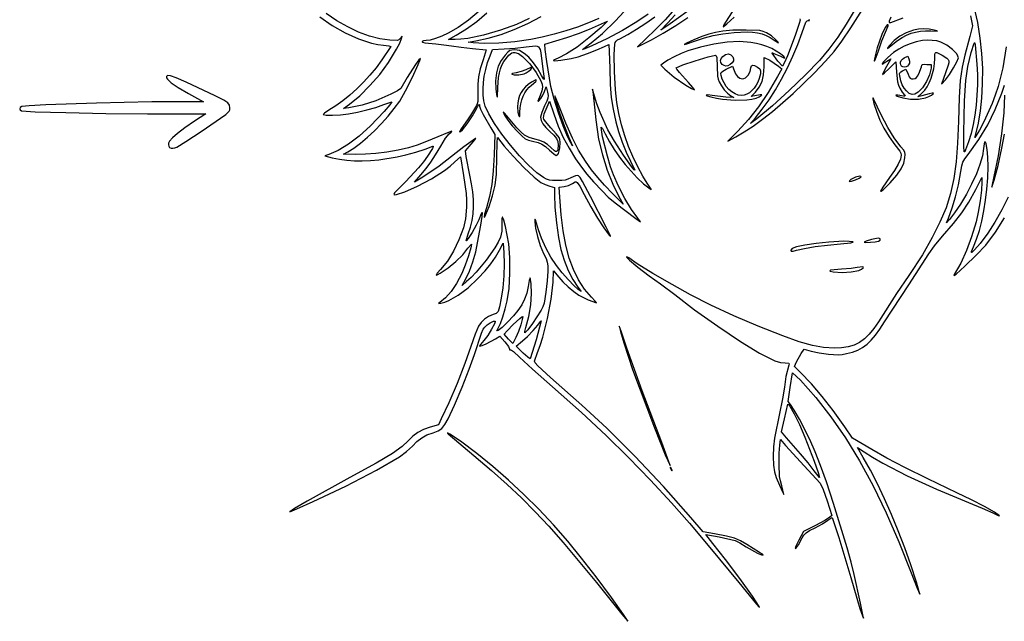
# Model space of a CAD drawing. Extents: x 25 to 612, y 50 to 799.
# Tile 1 of 7: x 63 to 417, y 50 to 266. Entities that reach past the tile are written whole.
import ezdxf

# ---------------------------------------------------------------- set-up
doc = ezdxf.new("R2010")
doc.units = 0

msp = doc.modelspace()

# ---------------------------------------------------------------- linework, layer by layer
at = {"layer": 'Layer 1', "color": 7}
for points in [[(343.147161, 266.34739), (343.235906, 265.931222), (342.984001, 264.73784), (341.524382, 260.350164), (338.684519, 253.109396), (337.50602, 250.458048), (336.90299, 249.414046), (335.315489, 251.248492), (333.256147, 254.039848), (333.213635, 254.193017), (333.31623, 254.210173), (333.869099, 254.00016), (336.232712, 252.941826), (337.389162, 252.414313), (337.784935, 252.39943), (337.413416, 252.867412), (336.26799, 253.788493), (334.721279, 254.810034), (333.075349, 255.703416), (331.336815, 256.466161), (329.512291, 257.095787), (327.608392, 257.589814), (325.631733, 257.945761), (321.486591, 258.233496), (317.054818, 257.977181), (312.305544, 257.294225), (307.516583, 256.234237), (302.965746, 254.846827), (300.621426, 253.905351), (298.075361, 252.71252), (295.787265, 251.493231), (294.216852, 250.47238), (293.334907, 249.802102), (294.746019, 248.355712), (298.09741, 245.392377), (302.282239, 242.574563), (304.263859, 241.418663), (305.329359, 240.947374), (304.822241, 241.705847), (303.177413, 243.522653), (299.949495, 247.09894), (299.049911, 248.300039), (298.838244, 248.849601), (301.146735, 249.841789), (305.611581, 251.336686), (310.20872, 252.699291), (312.914086, 253.294604), (313.175362, 253.138059), (313.33742, 252.544951), (313.443253, 249.308213), (313.588774, 245.793662), (313.815324, 244.709421), (314.184087, 243.73432), (314.998783, 242.302262), (316.044991, 240.903277), (317.210261, 239.676271), (318.382145, 238.76015), (319.440479, 238.089872), (316.618255, 238.301539), (311.714641, 238.865984), (310.178403, 239.075997), (309.558285, 239.037963), (309.884054, 238.781648), (311.185474, 238.336817), (313.209675, 237.854228), (315.393454, 237.492354), (319.925549, 237.137372), (324.153373, 237.285097), (325.956812, 237.55161), (327.44854, 237.948761), (328.558137, 238.417845), (329.313853, 238.870394), (329.50733, 239.144348), (328.930207, 239.077651), (326.989928, 238.689595), (325.719927, 238.477928), (327.201595, 240.030151), (328.624834, 241.829319), (329.591666, 243.866612), (330.148394, 246.261093), (330.341319, 249.131824), (330.376597, 252.518492), (332.352154, 251.495436), (335.491878, 249.449324), (336.656045, 248.496823), (335.1391, 245.674599), (331.757392, 239.921562), (328.299617, 234.786988), (324.716164, 230.201425), (320.957424, 226.09542), (317.323811, 222.461807), (320.146035, 224.01403), (323.193499, 225.792321), (326.421625, 227.914983), (329.809327, 230.365894), (333.335522, 233.128932), (340.719056, 239.526891), (348.403553, 246.979878), (352.418056, 251.196677), (355.437064, 254.679258), (358.211332, 258.360276), (361.491617, 263.172388), (367.356551, 272.358396)], [(228.055543, 269.110083), (224.234516, 265.906417), (220.55901, 263.311294), (216.923192, 261.232109), (214.647223, 260.163853), (212.447321, 259.327108), (210.518618, 258.781404), (209.056243, 258.586274), (208.13461, 258.49367), (207.609853, 258.268774), (207.594901, 258.118016), (207.741594, 257.982142), (208.557944, 257.748426), (212.548745, 257.386829), (215.370969, 257.113426), (218.193193, 256.681273), (221.571042, 256.182974), (225.742642, 255.76405), (230.575701, 255.305439), (229.482089, 251.671825), (228.48494, 248.387131), (227.881359, 245.581995), (227.601893, 242.876077), (227.577088, 239.88904), (227.563859, 236.762545), (227.413377, 235.905405), (227.153754, 235.302926), (225.284031, 232.269035), (223.921426, 230.130319), (222.426529, 228.070977), (221.368195, 226.558441), (221.050695, 225.813198), (221.414084, 225.901668), (222.052805, 226.487886), (223.828822, 228.697158), (225.723901, 231.528201), (227.083199, 234.068203), (227.547873, 235.055981), (227.916637, 235.567509), (228.159723, 235.576329), (228.247366, 235.055981), (228.597388, 233.936462), (229.512957, 232.000042), (232.233757, 227.22431), (233.715425, 224.895975), (233.46848, 217.59347), (233.153185, 211.859174), (232.612994, 206.908707), (231.821448, 202.546937), (230.75209, 198.578736), (230.042124, 196.219533), (229.834867, 195.15679), (230.098693, 195.32243), (230.516721, 196.10488), (231.638445, 199.010889), (232.846158, 202.856169), (233.785981, 206.622075), (234.27546, 210.599647), (234.420981, 216.852637), (234.487127, 221.813577), (234.632648, 223.731808), (237.102094, 220.662639), (240.24292, 217.091313), (244.131195, 213.073502), (247.768116, 209.604702), (250.15488, 207.680409), (251.795298, 206.886658), (253.435715, 206.304574), (255.058494, 205.881241), (255.058494, 203.376517), (255.263546, 198.722052), (255.799328, 193.207691), (256.546776, 187.838851), (257.386829, 183.620949), (258.568084, 179.772913), (260.037074, 176.093548), (261.697886, 172.791216), (263.45461, 170.074274), (264.654056, 168.522051), (263.630999, 169.262884), (262.100825, 170.596826), (260.0944, 172.684831), (257.915996, 175.196169), (255.869883, 177.800112), (253.853537, 180.829042), (251.989325, 184.198623), (250.442614, 187.588048), (249.378768, 190.676509), (248.298386, 194.252796), (248.174018, 194.426498), (248.093885, 194.342644), (248.038212, 193.463455), (248.29122, 191.20292), (249.003942, 188.211473), (250.027549, 185.014973), (251.213214, 182.139281), (252.074764, 180.324128), (252.522902, 179.021606), (252.686613, 177.69924), (252.694881, 175.824555), (252.483215, 172.270317), (252.059881, 168.239828), (251.389603, 164.279895), (250.938708, 163.001075), (250.295991, 161.748713), (247.178315, 157.056766), (245.48884, 154.77363), (244.510432, 153.634819), (244.470744, 154.137528), (244.827932, 155.53982), (245.86532, 159.546055), (246.565364, 163.750728), (246.881761, 167.783422), (246.768211, 171.273719), (246.543315, 172.86563), (246.344877, 173.425665), (246.062655, 172.455525), (245.674599, 170.321218), (245.13551, 167.928943), (244.37814, 165.788021), (243.342957, 163.752933), (241.97043, 161.678157), (240.361983, 159.735674), (238.2839, 157.515377), (236.285192, 155.586122), (234.91487, 154.516764), (234.44303, 154.349194), (234.950148, 155.292876), (235.719645, 156.960854), (236.581746, 159.376281), (237.430618, 162.228271), (238.160428, 165.205937), (238.798735, 169.59196), (239.112928, 175.079312), (239.083163, 180.718799), (238.689595, 185.561228), (237.507789, 191.853906), (236.913578, 194.069241), (236.431816, 195.15679), (236.285192, 195.139151), (236.211329, 194.724637), (236.255427, 192.757899), (236.251017, 190.125293), (235.690982, 187.995396), (234.881591, 186.230817), (233.720386, 184.204135), (230.641847, 179.75803), (227.053984, 175.444216), (225.256126, 173.582899), (223.555419, 172.049831), (221.93264, 170.709274), (223.273196, 173.037609), (224.595011, 175.754), (225.857295, 179.131849), (226.894683, 182.681678), (227.54181, 185.914006), (228.635422, 192.334566), (229.170652, 195.415861), (229.239554, 196.770749), (229.098098, 196.798723), (228.83882, 196.392615), (227.965144, 194.274845), (227.001619, 192.266215), (225.548614, 189.688731), (224.174985, 187.508122), (223.449585, 186.690118), (224.190419, 189.159564), (224.951097, 191.536061), (225.513337, 193.943564), (225.877139, 196.403157), (226.042504, 198.935924), (226.009431, 201.562949), (225.77792, 204.305315), (225.347972, 207.184108), (224.719586, 210.22041), (223.414307, 216.95847), (223.202641, 218.969305), (225.248753, 221.368195), (226.554032, 222.968925), (226.836254, 223.39722), (226.800976, 223.484863), (222.558821, 220.464201), (218.157915, 216.993748), (213.704093, 213.496836), (207.82152, 209.550132), (204.858185, 207.715686), (207.186519, 210.361521), (209.093174, 212.666705), (210.771626, 214.965274), (212.430234, 217.554885), (214.277357, 220.733195), (216.010379, 223.52896), (217.346526, 225.107642), (218.056492, 225.672087), (218.263749, 226.024865), (216.707116, 225.482468), (213.219023, 224.01403), (209.22712, 222.31794), (205.89006, 221.081563), (202.672063, 220.129613), (199.037348, 219.286805), (194.902128, 218.51841), (191.038106, 218.007985), (187.319606, 217.748913), (183.620949, 217.734582), (179.387613, 217.840415), (180.975114, 218.687082), (183.138429, 220.010413), (185.502248, 221.759558), (187.989264, 223.857623), (190.522169, 226.227712), (193.023654, 228.792932), (195.416412, 231.476387), (197.623135, 234.201184), (199.566515, 236.890427), (201.621998, 240.482148), (204.157038, 245.489391), (206.248902, 250.007154), (206.840287, 251.487168), (206.974853, 252.130437), (206.400486, 251.617255), (205.237421, 250.035817), (202.282905, 245.321821), (199.919293, 241.370708), (198.74355, 240.577508), (196.44002, 239.364283), (191.029287, 236.960983), (186.059527, 235.39994), (181.327892, 234.420981), (179.387613, 234.174036), (181.504281, 235.761537), (185.211757, 238.803696), (188.886161, 242.424632), (192.388585, 246.462286), (195.580123, 250.754602), (198.468493, 255.552383), (199.553837, 257.709841), (200.166237, 259.29183), (200.413182, 260.173775), (199.742904, 259.327108), (199.288702, 258.855818), (198.728667, 258.625962), (196.074012, 258.692107), (192.45101, 259.211973), (188.680006, 260.19858), (184.811437, 261.625884), (180.895739, 263.46784), (176.983348, 265.698403), (173.124701, 268.291528)], [(288.748793, 268.040724), (284.72106, 265.317719), (279.519239, 262.237526), (273.86101, 259.21025), (268.464058, 256.645995), (265.954924, 255.59648), (265.274173, 255.346229), (265.112667, 255.340716), (268.287669, 257.739607), (272.356192, 261.122968), (276.970418, 265.624195), (281.538341, 270.628131)], [(297.416659, 268.963459), (294.812165, 266.073987), (291.380848, 262.536285), (287.866848, 259.150719), (284.868235, 256.363773), (289.91296, 258.903774), (294.124799, 261.220533), (298.657445, 263.997007), (303.024726, 266.925615)], [(302.61538, 268.880295), (296.65102, 264.618778), (293.334907, 262.360999), (295.663242, 264.795167), (298.45694, 267.835397)], [(318.876034, 268.887392), (316.547699, 265.2185), (315.771588, 264.014645), (315.630477, 263.525166), (316.918116, 264.534993), (319.58159, 266.947113)], [(362.620506, 269.315135), (359.817024, 264.439839), (356.808489, 259.830368), (353.601516, 255.499535), (350.202721, 251.460158), (345.212566, 246.251722), (339.359207, 240.616645), (333.300796, 235.17339), (327.695484, 230.540423), (325.437705, 228.776533), (327.236873, 230.893201), (329.700462, 233.942388), (332.102453, 237.295019), (334.420935, 240.91058), (336.633997, 244.748557), (338.719728, 248.768435), (340.656217, 252.929699), (342.421554, 257.191836), (343.993828, 261.514331), (345.360843, 265.143535), (345.769845, 265.72617), (346.145774, 265.782945), (346.582336, 265.760897), (346.569107, 266.135723)], [(417.196916, 256.30369), (415.96495, 248.783455), (414.316264, 242.063586), (413.326349, 238.961413), (412.221093, 236.008482), (409.231299, 229.429172), (407.676871, 226.45371), (406.506089, 224.543197), (405.976922, 223.837641), (406.188589, 224.543197), (407.24086, 228.960639), (407.992167, 233.31855), (408.485505, 237.927815), (408.763869, 243.09932), (408.784677, 248.499855), (408.500388, 253.945038), (407.906866, 259.453061), (406.999979, 265.042111), (405.775591, 270.730381)], [(170.938029, 267.053497), (175.295388, 264.019055), (179.984028, 261.31865), (184.811575, 259.163948), (189.4936, 257.66409), (191.691159, 257.193834), (193.745678, 256.928217), (195.668318, 256.690092), (196.42679, 256.39905), (193.145955, 251.636547), (191.057054, 248.844847), (188.850332, 246.170142), (186.543563, 243.630209), (184.154526, 241.242826), (181.700996, 239.025767), (179.200751, 236.996812), (176.671567, 235.173735), (174.131221, 233.574314), (172.561359, 232.555667), (172.049831, 231.986813), (173.129662, 231.798297), (175.396812, 231.801604), (178.265889, 231.976891), (181.151503, 232.304313), (184.431787, 232.891909), (187.761681, 233.671328), (190.979126, 234.596268), (193.922067, 235.620426), (196.744291, 236.608205), (195.985267, 235.510734), (193.952935, 233.120112), (189.124286, 227.965144), (185.064583, 224.306174), (181.173552, 221.341737), (177.500802, 219.104904), (174.095943, 217.628748), (172.684831, 217.170137), (175.330666, 216.535136), (177.903947, 216.007554), (180.551229, 215.641616), (183.283674, 215.436908), (186.112444, 215.393018), (189.0487, 215.509531), (192.103606, 215.786034), (198.614014, 216.817359), (201.761455, 217.55709), (205.325615, 218.55479), (208.744255, 219.645095), (211.455133, 220.662639), (211.562827, 220.661468), (211.569235, 220.527591), (211.283154, 219.873298), (209.550132, 217.099581), (208.054133, 215.038035), (206.339852, 212.936801), (201.753738, 208.033187), (198.553931, 204.81519), (197.743438, 203.897002), (197.454256, 203.376517), (197.682666, 203.206605), (198.424947, 203.340137), (201.436238, 204.329018), (206.003059, 206.272604), (210.930376, 208.950409), (215.599723, 211.998632), (217.644389, 213.547961), (219.392638, 215.053469), (221.332917, 216.852637), (222.497085, 210.114577), (223.462814, 203.738114), (223.583531, 201.423009), (223.555419, 198.790403), (223.233509, 194.548248), (222.461807, 191.311509), (220.84013, 186.995491), (218.88111, 182.977129), (216.657506, 179.39533), (214.242079, 176.389), (213.049249, 175.043483), (212.636939, 174.409033), (212.991922, 174.429428), (214.100968, 175.048444), (216.924846, 176.984313), (219.705729, 179.290599), (222.162497, 181.715948), (224.01403, 184.009005), (225.284031, 185.490672), (225.117012, 184.141297), (224.291843, 181.310253), (223.1161, 177.950043), (221.897362, 175.013166), (219.986849, 171.415933), (218.043262, 168.486773), (216.03353, 166.192613), (213.924579, 164.500381), (213.536523, 164.165242), (214.312635, 164.253437), (215.718993, 164.644111), (217.248961, 165.275391), (220.578854, 167.190314), (224.100571, 169.8593), (227.612366, 173.143442), (230.223474, 175.946374), (232.282264, 178.448342), (233.937565, 180.837861), (235.338204, 183.303449), (236.643482, 185.84345), (236.925705, 182.421504), (237.05524, 178.449995), (236.930115, 174.091533), (236.573478, 169.805832), (236.008482, 166.052605), (235.383403, 163.024226), (234.870773, 161.378296), (234.57601, 160.914586), (234.212621, 160.605492), (233.15098, 160.19649), (231.480246, 159.521251), (229.998027, 158.578121), (228.760548, 157.40348), (227.824032, 156.033709), (226.655455, 153.224715), (225.14292, 148.80176), (222.952389, 142.615467), (220.15993, 135.50644), (217.195493, 128.536318), (214.489024, 122.766744), (213.43069, 120.685354), (210.53791, 119.803409), (208.087757, 118.932488), (206.070859, 117.889588), (204.31193, 116.568876), (202.635683, 114.864517), (200.502479, 112.798561), (197.026513, 110.375417), (191.116379, 106.907168), (181.68067, 101.705897), (166.396563, 93.225996), (161.826986, 90.558664), (160.161212, 89.429223), (162.658219, 90.445665), (168.495592, 93.062836), (180.269558, 98.601451), (191.183627, 104.356142), (199.531237, 109.184791), (202.035961, 111.080973), (204.117351, 113.030071), (205.751705, 114.701908), (207.455513, 116.006636), (209.351143, 117.013707), (211.560967, 117.792574), (213.372261, 118.46175), (214.700691, 119.362436), (215.817454, 120.739373), (216.993748, 122.8373), (219.253732, 127.726582), (221.950279, 134.117376), (224.514534, 140.627233), (226.377643, 145.873703), (228.944103, 153.564263), (229.542723, 154.952224), (230.081812, 155.751487), (230.913596, 156.51933), (232.079417, 157.290481), (233.172478, 157.830121), (233.785981, 157.903433), (233.804102, 157.570016), (233.573763, 156.916206), (232.564487, 154.979785), (231.151721, 152.758937), (229.729034, 150.918428), (228.516359, 149.472039), (228.255634, 149.033271), (228.282644, 148.872316), (229.173959, 149.117056), (230.624208, 149.745442), (233.891814, 151.518151), (235.444037, 152.505929), (237.278483, 150.424539), (238.552893, 148.80617), (239.007095, 147.84926), (239.002685, 147.562628), (239.289317, 147.567037), (239.702729, 147.436399), (240.427026, 146.918808), (242.570153, 144.921202), (247.178315, 140.643769), (254.352938, 134.302585), (264.781386, 125.076337), (273.671943, 116.848893), (281.722447, 108.952178), (289.630738, 100.718119), (297.119553, 92.619108), (303.530191, 85.376686), (310.89333, 76.632752), (321.239647, 64.029207), (327.633748, 56.254862), (328.561995, 55.223537), (328.655702, 55.18888), (328.577429, 55.386146), (326.140505, 59.147641), (321.649751, 65.42268), (316.477695, 72.332719), (311.996863, 77.999216), (309.386306, 81.244773), (314.214955, 80.389287), (319.969646, 79.05755), (321.618883, 78.25498), (323.956037, 76.870326), (327.960068, 74.56845), (329.383306, 73.923527), (330.059097, 73.801158), (329.715138, 74.162755), (328.683263, 74.788936), (324.167704, 77.646438), (321.922603, 78.981482), (319.700653, 79.913036), (316.810629, 80.672612), (312.561308, 81.491718), (308.504361, 82.232552), (304.059358, 87.418388), (294.210789, 98.491208), (283.902505, 109.431736), (273.891878, 119.446221), (264.936278, 127.740914), (253.647382, 137.653976), (249.162692, 141.763839), (248.195308, 142.853041), (247.932378, 143.439535), (249.061268, 146.579259), (250.022726, 149.170868), (250.958552, 152.158112), (252.650784, 158.851524), (253.932912, 165.723529), (254.599883, 171.838164), (254.811549, 175.965666), (256.645995, 173.637332), (258.16294, 171.918641), (260.023844, 170.12719), (262.003811, 168.468031), (263.877944, 167.146216), (267.216106, 165.558715), (270.157392, 164.394548), (269.71201, 164.994271), (268.393502, 166.44066), (265.927364, 169.382981), (263.78534, 172.682075), (261.954201, 176.380525), (260.42072, 180.520912), (259.171665, 185.145818), (258.193808, 190.297824), (257.473921, 196.019511), (256.998773, 202.353461), (256.822384, 205.916519), (258.550996, 206.163463), (260.164956, 206.582387), (261.620165, 207.292353), (262.577075, 207.866168), (262.939775, 207.892006), (263.29586, 207.675999), (264.199854, 206.315047), (265.71239, 203.376517), (268.11128, 198.86151), (270.51017, 194.773144), (272.776769, 191.326392), (274.778784, 188.73623), (275.233537, 188.279272), (275.241805, 188.520153), (273.72045, 191.558454), (268.076002, 202.600405), (265.178813, 208.006728), (264.290805, 209.386972), (263.736833, 209.973466), (263.247905, 210.10245), (262.709367, 210.052841), (261.020442, 209.338465), (259.921869, 208.806542), (258.925823, 208.496208), (257.751182, 208.351238), (256.116828, 208.315409), (254.457118, 208.346828), (253.290194, 208.487388), (252.301865, 208.806542), (251.177936, 209.373743), (248.739496, 211.102424), (245.805789, 213.803863), (242.599229, 217.203968), (239.342234, 221.028646), (236.257218, 225.003807), (233.566597, 228.855357), (231.492786, 232.309205), (230.258201, 235.091259), (229.791321, 236.988681), (229.526186, 239.039066), (229.459489, 241.216781), (229.587922, 243.496195), (229.908179, 245.851677), (230.416951, 248.257596), (231.110931, 250.688319), (231.986813, 253.118215), (232.868758, 255.340716), (236.99626, 255.587661), (241.031159, 255.896342), (244.933765, 256.363773), (248.271927, 256.738599), (248.947166, 256.616781), (249.414046, 256.293217), (249.943213, 255.424501), (250.260713, 254.211827), (250.825158, 249.237657), (251.389603, 244.827932), (251.380783, 244.648787), (251.213214, 244.823522), (250.507658, 246.062655), (249.154975, 248.384375), (247.544323, 250.63995), (245.854295, 252.591253), (244.263487, 254.00016), (242.534875, 255.001168), (241.743329, 255.185825), (240.806263, 255.234883), (239.830611, 255.191337), (239.112928, 254.96589), (238.395246, 254.416328), (237.419594, 253.400437), (235.927453, 251.479451), (234.901641, 249.409636), (234.279319, 247.015707), (233.997647, 244.122376), (234.010877, 241.234006), (234.315148, 239.218762), (234.580834, 238.413987), (234.663654, 238.300988), (234.720842, 238.416192), (234.809037, 241.688208), (235.039445, 245.383557), (235.321254, 246.969129), (235.72626, 248.417448), (236.263557, 249.756627), (236.942241, 251.014776), (238.76015, 253.400437), (239.783758, 254.180959), (240.322227, 254.343016), (240.890048, 254.352938), (242.148473, 253.916375), (243.628487, 252.87127), (246.256132, 250.198977), (248.562969, 247.129808), (250.201733, 244.179702), (250.662067, 242.910528), (250.825158, 241.864597), (250.569394, 240.53727), (249.943213, 238.865984), (249.167101, 236.855149), (249.338116, 236.834272), (249.595947, 237.012246), (250.269533, 237.820879), (250.982806, 238.993315), (251.530714, 240.241818), (252.130437, 242.005708), (252.55377, 240.030151), (252.796305, 238.842833), (252.774256, 237.939942), (252.39502, 236.865071), (251.565992, 235.161815), (250.538526, 232.745285), (250.119602, 231.06959), (250.315835, 229.898257), (250.922172, 228.683929), (251.965072, 227.383611), (253.470993, 225.954309), (254.877144, 224.632494), (255.803738, 223.449585), (256.313612, 222.293135), (256.469606, 221.050695), (256.334007, 219.474218), (256.153346, 219.029111), (255.887522, 218.810554), (255.529094, 218.816893), (255.070621, 219.046475), (253.823771, 220.16875), (252.57196, 221.317483), (251.323457, 222.135487), (249.869901, 222.728595), (248.002934, 223.202641), (245.992099, 223.815592), (244.404598, 224.613753), (243.148929, 225.654999), (241.555916, 227.281636), (238.019317, 231.563479), (237.102094, 232.692369), (236.714038, 232.974591), (237.160523, 231.802707), (238.327997, 230.002437), (239.958493, 227.924354), (241.794041, 225.919031), (243.466981, 224.282472), (244.620675, 223.356981), (245.728067, 222.848209), (247.2621, 222.461807), (249.25254, 221.96461), (250.617901, 221.421112), (251.831127, 220.586571), (253.36516, 219.216249), (254.895334, 217.866873), (255.76405, 217.311248), (256.166782, 217.522088), (256.518664, 218.091769), (257.012002, 219.930625), (257.128309, 222.073751), (257.008902, 223.023771), (256.751828, 223.767085), (255.715543, 225.120871), (253.753215, 227.294865), (251.843804, 229.570283), (251.347159, 230.360727), (251.177936, 230.893201), (251.460158, 232.260216), (252.800715, 235.585148), (253.36516, 236.890427), (254.882105, 232.233757), (256.46244, 227.890178), (258.264364, 223.811183), (260.324257, 219.930625), (262.678499, 216.182358), (264.791308, 213.139648), (266.775133, 210.573188), (269.083073, 207.927353), (272.168227, 204.646518), (274.417187, 202.416851), (276.877813, 200.27648), (284.339068, 194.6629), (285.926569, 193.534011), (284.974068, 194.768734), (282.749362, 197.924443), (280.352677, 201.943356), (278.088283, 206.273155), (276.260452, 210.361521), (275.257239, 213.238867), (274.108506, 217.081942), (272.379894, 224.01403), (271.958214, 226.570568), (271.916873, 227.532991), (272.345167, 227.000516), (273.332394, 225.072364), (274.862845, 222.239736), (276.580157, 219.450516), (278.459527, 216.734883), (280.476149, 214.123017), (282.605219, 211.645096), (284.821933, 209.331299), (287.101485, 207.211806), (289.419071, 205.316796), (289.858941, 205.032369), (289.868863, 205.210963), (288.360737, 207.433464), (286.828358, 209.891334), (285.044624, 213.232252), (283.26089, 216.963431), (281.728511, 220.592083), (280.37693, 224.340901), (279.197329, 228.304692), (278.216165, 232.354474), (277.459897, 236.36126), (277.01672, 240.95895), (276.692605, 247.451718), (276.566928, 253.620372), (276.719063, 257.245718), (276.892696, 257.882372), (277.208543, 258.370197), (277.7559, 258.798492), (278.624064, 259.256552), (281.388962, 260.728849), (284.577193, 262.647631), (287.910945, 264.83761), (291.112406, 267.123502)], [(246.026275, 266.478235), (241.476541, 264.407111), (235.760435, 262.317453), (229.667297, 260.57506), (223.984264, 259.381678), (221.542517, 259.053912), (219.498472, 258.939052), (217.134859, 258.939052), (219.85125, 260.491275), (223.571335, 262.804038), (227.214939, 265.479777), (230.778341, 268.514356)], [(271.019494, 266.529842), (267.346468, 264.948474), (263.384055, 263.450201), (259.229818, 262.069337), (254.981324, 260.840195), (250.736137, 259.797088), (246.591822, 258.97433), (240.886189, 258.166799), (235.130947, 257.673461), (229.937944, 257.530696), (225.919031, 257.774885), (224.190419, 258.021829), (226.836254, 258.445163), (231.296898, 259.408205), (235.937375, 260.798302), (240.702703, 262.589409), (245.537898, 264.755479), (250.387975, 267.270469)], [(271.815449, 263.313499), (267.47187, 259.510111), (263.260582, 256.275578), (259.472629, 253.808337), (256.39905, 252.306826), (254.809896, 251.594655), (254.768761, 251.401454), (255.195195, 251.319047), (257.34659, 251.493231), (261.05572, 252.130437), (263.565956, 252.799061), (266.903015, 253.934014), (270.332679, 255.26079), (273.120728, 256.504884), (274.567117, 257.175162), (274.743506, 254.666028), (274.919895, 248.637934), (275.117782, 242.786781), (275.497569, 238.12956), (276.135326, 233.928745), (277.107119, 229.446811), (278.092693, 225.881549), (279.382537, 222.117848), (280.85759, 218.473211), (282.398789, 215.265136), (283.98629, 212.054856), (283.899413, 212.004532), (283.651771, 212.217809), (282.752118, 213.318793), (279.880836, 217.403852), (276.619293, 222.448026), (274.214339, 226.589309), (271.48031, 232.767334), (270.344806, 235.851386), (269.487114, 238.654317), (268.781558, 241.123763), (268.957947, 239.183484), (269.923677, 230.072992), (270.968782, 223.132085), (272.292251, 217.582997), (274.015902, 212.103363), (276.02398, 207.013989), (278.200731, 202.635683), (279.788232, 199.848737), (276.048785, 203.552906), (273.057889, 206.618216), (270.616004, 209.369333), (268.438702, 212.140294), (266.241557, 215.265136), (263.784789, 219.220108), (261.562838, 223.515731), (259.201982, 228.942449), (256.328495, 236.290704), (255.400799, 238.521474), (255.224065, 238.764353), (255.230473, 238.473518), (255.767909, 236.434572), (256.963495, 232.692369), (258.745024, 227.682921), (260.314886, 223.837641), (261.549609, 220.839028), (260.945477, 221.826806), (259.785719, 224.190419), (258.199321, 227.958529), (256.540162, 232.639452), (255.013294, 237.584959), (253.823771, 242.146819), (252.315645, 251.072103), (251.730254, 255.412374), (251.60127, 257.351551), (255.587661, 258.515718), (259.548145, 259.735007), (263.697145, 261.179192), (267.627864, 262.702752), (270.933504, 264.160166), (274.108506, 265.606556), (273.517603, 264.936278), (271.815449, 263.313499), (271.815449, 263.313499)], [(404.389421, 267.47628), (405.165533, 263.842666), (404.142477, 260.067942), (402.343309, 253.294604), (401.389706, 249.02599), (400.746989, 244.254668), (400.329167, 238.094282), (400.050252, 229.658478), (399.757419, 221.757078), (399.248784, 214.998347), (398.444147, 209.082977), (397.263306, 203.711656), (395.626058, 198.585075), (393.452201, 193.403924), (390.661534, 187.868892), (387.173855, 181.68067), (382.234963, 174.272332), (377.834057, 167.803265), (371.369401, 157.656488), (369.696254, 155.202752), (368.03179, 153.167388), (366.328465, 151.522285), (364.538737, 150.239331), (362.615063, 149.290413), (360.509902, 148.64742), (358.17571, 148.28224), (355.564946, 148.16676), (351.678325, 148.374017), (347.675948, 149.083983), (342.97904, 150.428949), (337.008823, 152.541207), (328.202603, 156.016071), (319.42284, 159.781976), (311.172245, 163.614027), (303.953525, 167.287328), (297.316337, 170.982126), (290.464176, 174.991117), (284.809255, 178.464327), (281.763789, 180.55178), (281.296358, 180.8781), (280.987677, 180.939836), (281.190869, 180.539034), (282.011284, 179.717791), (285.022575, 177.19598), (289.059127, 174.138387), (293.158518, 171.308997), (298.273799, 167.393161), (305.346447, 161.955419), (313.685788, 156.011661), (321.912681, 150.51108), (328.647985, 146.40287), (331.783299, 144.750326), (334.230697, 143.660021), (336.188615, 143.059196), (337.855491, 142.87509), (339.178408, 142.751618), (339.314007, 142.517902), (339.231325, 142.098978), (338.195039, 138.024392), (337.608546, 134.161473), (336.925039, 129.963415), (335.844656, 124.707023), (334.045488, 115.887573), (333.727988, 112.730761), (333.622155, 109.286215), (333.727988, 106.099637), (334.045488, 103.716732), (334.724035, 101.686054), (335.822607, 98.954229), (336.888107, 96.592821), (337.467435, 95.673394), (336.656045, 98.77784), (336.184756, 100.491569), (335.901982, 102.089543), (335.703545, 106.538956), (335.760871, 110.494479), (335.950489, 113.312294), (336.232712, 115.323128), (338.03188, 113.20646), (344.734662, 105.868678), (350.484943, 99.659785), (351.547687, 97.375547), (352.954389, 93.345059), (354.612446, 88.088667), (353.871612, 87.383111), (352.103312, 86.245402), (348.826886, 84.525609), (344.487717, 82.373663), (342.864938, 79.269217), (341.784556, 77.099632), (341.524382, 76.200048), (341.980237, 76.591962), (342.684139, 77.562653), (344.029106, 80.01005), (344.592999, 81.055155), (345.391711, 81.888593), (346.673287, 82.708802), (348.685775, 83.714219), (351.344839, 85.138561), (353.236611, 86.43061), (354.237619, 87.184673), (354.788835, 87.383111), (357.170086, 80.212898), (361.456339, 65.793097), (364.741584, 54.711458), (365.638412, 52.026487), (366.042453, 51.223366), (364.913563, 56.656147), (362.620506, 66.851431), (361.542328, 71.35376), (360.133421, 76.49109), (355.212168, 92.427836), (352.688703, 100.13824), (350.608415, 106.062706), (348.713336, 110.902379), (346.745496, 115.358406), (342.99723, 122.630043), (341.149555, 125.880561), (339.831047, 127.917303), (339.019658, 129.010915), (339.725214, 134.090918), (340.571881, 139.276754), (343.358827, 136.630919), (348.940712, 130.433189), (354.339043, 123.554982), (359.558779, 115.987205), (364.604882, 107.720762), (369.482314, 98.746559), (374.196034, 89.055499), (378.751005, 78.638488), (383.152186, 67.486431), (385.268854, 61.987504), (386.221354, 59.795871), (385.057187, 64.099763), (383.01576, 70.344071), (380.823851, 76.52306), (378.506265, 82.578026), (376.087806, 88.450264), (373.59328, 94.081069), (371.047491, 99.411738), (368.475243, 104.383565), (365.901342, 108.937846), (363.890507, 112.536182), (366.25412, 110.983959), (369.27044, 109.028315), (372.902331, 106.914334), (381.736664, 102.345308), (392.2048, 97.544771), (403.754421, 92.780614), (408.618348, 90.774189), (412.397482, 89.005889), (414.35981, 88.071028), (414.833304, 87.904561), (414.866928, 87.982833), (413.019804, 89.263307), (409.429737, 91.294537), (404.721804, 93.742485), (399.521085, 96.273116), (389.097046, 101.223033), (380.872358, 105.286594), (374.334389, 108.715155), (368.97051, 111.76007), (362.020784, 115.887573), (359.269115, 119.94452), (355.130588, 125.756538), (351.190499, 130.827721), (347.303326, 135.34328), (343.32355, 139.488421), (341.206882, 141.534534), (341.912438, 143.19259), (343.64105, 146.297037), (344.664106, 147.743426), (347.204108, 147.073148), (350.105707, 146.491064), (353.483556, 146.014814), (357.024565, 145.75905), (358.360161, 145.88583), (359.904116, 146.191203), (362.053512, 146.764674), (363.962716, 147.484906), (365.689192, 148.399442), (367.290405, 149.555823), (368.823818, 151.001593), (370.346896, 152.784293), (371.917102, 154.951466), (373.591902, 157.550655), (382.270241, 170.920941), (389.466912, 181.962892), (391.521844, 184.88654), (394.370526, 188.312896), (398.366839, 192.916649), (401.311433, 196.726652), (403.766548, 200.536654), (406.294423, 205.140407), (408.481646, 209.373743), (408.516924, 207.715686), (408.330062, 204.869209), (407.842236, 201.057002), (407.162587, 197.019898), (406.400256, 193.498733), (404.814409, 188.069259), (403.000358, 183.162338), (400.928338, 178.705208), (398.568584, 174.62511), (398.420583, 174.327703), (398.502439, 174.266613), (399.256502, 174.760158), (402.431504, 177.557577), (406.506089, 181.525778), (409.892758, 185.173172), (413.372858, 189.810067), (416.566877, 194.956698)], [(375.770306, 266.944357), (375.214681, 265.536001), (375.258778, 265.123691), (375.832042, 265.121486), (380.259406, 266.770724)], [(315.559921, 261.972943), (312.946608, 261.477951), (310.501966, 260.844053), (307.984565, 259.998488), (305.15297, 258.868496), (302.492803, 257.70047), (301.651648, 257.223669), (302.62289, 257.454628), (305.399915, 258.409885), (308.915017, 259.598857), (312.115926, 260.433949), (315.495429, 261.024301), (319.546312, 261.479054), (324.230543, 261.694579), (326.210096, 261.596256), (327.995345, 261.351172), (329.621845, 260.952298), (331.125148, 260.392608), (332.540807, 259.665072), (333.904377, 258.762663), (335.513927, 257.735197), (335.377776, 258.043327), (334.609933, 258.903774), (333.040071, 260.226692), (331.258542, 261.337942), (330.05138, 261.859944), (328.797915, 262.153742), (323.850204, 262.360999), (319.122979, 262.272804), (315.559921, 261.972943), (315.559921, 261.972943)], [(372.639401, 260.808775), (370.919609, 255.962488), (370.317681, 253.630294), (369.887733, 251.354325), (369.933484, 251.17077), (370.200823, 251.711513), (371.228289, 254.529327), (372.643811, 258.48926), (373.874124, 261.549609), (374.923639, 263.93527), (374.876234, 264.203712), (374.544403, 264.230722), (373.79034, 263.220895), (372.639401, 260.808775), (372.639401, 260.808775)], [(383.928297, 262.290443), (381.372311, 261.394718), (379.064371, 260.151726), (377.027629, 258.58462), (375.285236, 256.716551), (374.655748, 255.911776), (374.5885, 255.702314), (376.590515, 257.280995), (378.262214, 258.580969), (379.883477, 259.657286), (381.483243, 260.52111), (383.09045, 261.183602), (384.734037, 261.655925), (386.442943, 261.949241), (388.246107, 262.074711), (390.172468, 262.043498), (392.562539, 261.942075), (392.375126, 262.048459), (391.407191, 262.290443), (389.573848, 262.627787), (387.641286, 262.740235), (385.721953, 262.627787), (383.928297, 262.290443), (383.928297, 262.290443)], [(387.173855, 258.550996), (384.967339, 258.112229), (382.750901, 257.448565), (380.620452, 256.586464), (378.671905, 255.552383), (376.832499, 254.252617), (374.804576, 252.536131), (373.219831, 250.978396), (372.791055, 250.438894), (372.709957, 250.15488), (373.018638, 250.216616), (373.486069, 250.542936), (375.003014, 251.530714), (375.849681, 251.989325), (375.179403, 250.966269), (373.768291, 248.399809), (372.886346, 246.415433), (373.578673, 246.966649), (375.249959, 248.602657), (377.613571, 251.001547), (377.860516, 247.226822), (378.222113, 243.796056), (378.555047, 242.623069), (379.059961, 241.476541), (379.87576, 240.012512), (380.506351, 239.289317), (380.88669, 239.066075), (380.982601, 238.826296), (380.813929, 238.659278), (380.400517, 238.654317), (378.322434, 238.976227), (377.560654, 238.92772), (378.14825, 238.574942), (380.118295, 237.984039), (382.932802, 237.50393), (385.727465, 237.529837), (388.284003, 238.038609), (389.404762, 238.466835), (390.384135, 239.007095), (391.01693, 239.494921), (391.080871, 239.7347), (390.602416, 239.71651), (389.608023, 239.430429), (386.891633, 238.689595), (385.551076, 238.44265), (386.997466, 239.747929), (387.97298, 240.787935), (388.855063, 242.035474), (389.632966, 243.459953), (390.29594, 245.030779), (390.833238, 246.717361), (391.234109, 248.489106), (391.487806, 250.315421), (391.58358, 252.165714), (391.644765, 253.622577), (391.760314, 254.031648), (391.967226, 254.242695), (392.291548, 254.266879), (392.759323, 254.115364), (394.229415, 253.329882), (395.911174, 252.293596), (396.370681, 251.834158), (396.597437, 251.310228), (396.607566, 250.644084), (396.41719, 249.758005), (395.499416, 247.015156), (394.053026, 242.887653), (395.464138, 244.475154), (396.865328, 246.349838), (398.365737, 248.756997), (399.561875, 250.998791), (400.050252, 252.377381), (399.897703, 253.035188), (399.471476, 253.790147), (397.986501, 255.424501), (395.972359, 256.946408), (393.806081, 258.021829), (392.273702, 258.431934), (390.648718, 258.65683), (388.94436, 258.696517), (387.173855, 258.550996), (387.173855, 258.550996)], [(406.717756, 250.119602), (406.885532, 246.456499), (406.889184, 242.748747), (406.733259, 239.044302), (406.422305, 235.39112), (405.960868, 231.837158), (405.353498, 228.43037), (404.60474, 225.218712), (403.719143, 222.25014), (402.670731, 219.303341), (402.346203, 218.684464), (402.226262, 218.602763), (402.131642, 218.678263), (401.96297, 220.632873), (402.025809, 225.425142), (402.310787, 236.969802), (402.718136, 244.228209), (403.449599, 249.317032), (404.706922, 254.352938), (405.712339, 257.673461), (405.827267, 257.808026), (405.917391, 257.721417), (406.082756, 256.998773), (406.717756, 250.119602), (406.717756, 250.119602)], [(319.122979, 252.730159), (319.415123, 252.037281), (319.343465, 251.341096), (318.914619, 250.651525), (318.1352, 249.978491), (317.376728, 249.567284), (316.644713, 249.440504), (315.952387, 249.591537), (315.312976, 250.013769), (314.844443, 250.65814), (314.713254, 251.385193), (314.926023, 252.13209), (315.489365, 252.835993), (316.54329, 253.563597), (317.517839, 253.788493), (318.386555, 253.510681), (319.122979, 252.730159), (319.122979, 252.730159)], [(382.481908, 250.47238), (382.18811, 249.835175), (381.824859, 249.396407), (381.375618, 249.142848), (380.823851, 249.061268), (380.169489, 249.161727), (379.69, 249.434992), (379.388279, 249.838895), (379.267218, 250.331269), (379.329712, 250.869944), (379.578655, 251.412754), (380.01694, 251.91753), (380.647462, 252.342103), (381.882185, 252.941826), (382.270241, 251.989325), (382.508366, 251.151478), (382.481908, 250.47238), (382.481908, 250.47238)], [(244.792654, 248.108767), (243.116959, 247.460538), (241.33543, 247.050433), (240.020781, 246.78585), (239.798158, 246.636195), (239.840533, 246.494808), (240.645859, 246.29637), (242.28793, 246.3096), (244.232619, 246.635919), (244.971799, 246.964444), (245.674599, 247.438489), (246.574183, 248.210191), (246.9446, 248.743768), (246.876249, 248.962049), (246.583003, 248.955435), (244.792654, 248.108767), (244.792654, 248.108767)], [(328.012984, 249.061268), (328.771457, 248.451072), (329.106596, 247.698663), (329.04486, 246.595681), (328.612707, 244.933765), (328.14879, 243.69918), (327.540593, 242.551411), (326.812506, 241.514437), (325.988921, 240.612235), (325.094229, 239.868783), (324.152821, 239.308059), (323.18909, 238.95404), (322.227425, 238.830706), (321.08448, 238.988147), (319.929958, 239.43539), (318.801896, 240.134813), (317.738325, 241.048798), (316.777281, 242.139722), (315.956796, 243.369967), (315.314906, 244.70191), (314.889643, 246.097933), (314.794282, 246.72246), (314.973428, 247.178315), (315.569292, 247.640785), (316.724088, 248.285156), (319.017145, 249.414046), (319.58159, 247.861823), (320.050675, 246.673402), (320.767806, 245.709877), (321.650302, 245.063852), (322.615481, 244.827932), (323.108957, 244.929838), (323.619796, 245.213232), (324.591038, 246.190537), (325.324155, 247.491957), (325.614094, 248.849601), (325.760717, 249.497831), (326.204997, 249.749185), (326.953548, 249.603664), (328.012984, 249.061268), (328.012984, 249.061268)], [(390.243024, 248.70849), (389.684091, 246.316214), (388.602606, 243.857792), (387.177162, 241.663954), (386.391267, 240.769607), (385.586354, 240.065429), (384.429352, 239.392946), (383.421179, 239.236401), (382.446079, 239.609022), (381.388296, 240.52404), (380.573048, 241.540482), (379.946316, 242.702445), (379.45849, 244.115761), (379.059961, 245.886266), (378.966254, 246.589617), (379.051142, 247.041614), (379.387383, 247.374548), (380.047739, 247.720712), (381.247185, 248.285156), (381.988018, 246.521266), (382.429542, 245.568215), (382.794998, 245.061647), (383.233214, 244.879195), (383.89302, 244.898488), (384.518649, 245.019204), (384.982222, 245.282134), (385.386263, 245.776574), (385.833299, 246.591822), (386.821077, 249.167101), (386.964393, 249.721624), (387.226772, 250.004949), (387.753734, 250.089836), (388.6908, 250.049046), (390.348857, 249.943213), (390.243024, 248.70849), (390.243024, 248.70849)], [(115.922851, 245.674599), (115.912102, 245.26043), (116.174205, 244.755723), (117.53681, 243.456508), (120.050353, 241.740573), (123.754522, 239.57154), (129.116748, 236.572927), (124.283689, 236.643482), (110.646064, 236.576785), (90.774189, 236.109906), (72.575805, 235.477661), (66.575341, 235.172908), (63.958651, 234.91487), (63.405231, 234.568707), (63.18254, 234.129939), (63.303807, 233.704401), (63.782262, 233.397925), (68.795017, 233.044044), (79.780745, 232.710008), (94.073766, 232.455346), (109.008402, 232.339591), (129.998693, 232.304313), (125.941746, 229.6232), (122.50216, 227.27447), (119.829867, 225.279621), (117.964553, 223.675032), (116.945907, 222.497085), (116.625582, 221.789668), (116.546276, 221.163694), (116.681117, 220.641073), (117.003233, 220.243715), (117.485754, 219.993532), (118.101806, 219.912435), (118.824519, 220.022333), (119.62702, 220.345139), (122.822968, 222.323452), (128.340636, 225.958719), (137.160086, 232.022091), (138.350712, 233.230355), (138.578915, 233.768342), (138.641754, 234.385703), (138.434497, 235.430808), (137.830365, 236.290704), (136.401614, 237.204069), (133.385362, 238.755741), (122.907855, 243.628487), (119.331017, 245.198349), (117.285456, 245.97446), (116.304843, 246.089113), (116.068165, 245.939734), (115.922851, 245.674599), (115.922851, 245.674599)], [(246.874044, 243.628487), (245.698026, 242.844451), (244.682411, 241.973186), (243.825546, 241.013451), (243.125778, 239.964005), (242.581453, 238.823609), (242.190916, 237.591022), (241.952516, 236.265004), (241.864597, 234.844315), (241.983659, 232.83789), (242.28793, 231.598757), (242.497944, 231.30551), (242.61866, 231.369451), (242.711264, 232.83348), (242.786023, 234.381914), (243.005062, 235.867922), (243.360527, 237.275382), (243.844563, 238.588171), (244.449316, 239.790166), (245.16693, 240.865243), (245.98955, 241.79728), (246.909322, 242.570153), (248.3954, 243.888661), (248.64069, 244.311443), (248.426268, 244.439876), (246.874044, 243.628487), (246.874044, 243.628487)], [(417.918458, 202.3711), (415.655166, 197.779611), (413.200052, 193.43369), (410.586187, 189.406922), (407.846646, 185.772895), (405.850143, 183.422511), (404.865672, 182.47442), (404.717808, 182.509698), (404.780784, 182.875705), (405.483033, 184.57345), (406.605928, 187.300865), (407.613482, 190.392082), (408.496185, 193.790877), (409.244529, 197.441027), (409.849005, 201.286307), (410.300107, 205.270494), (410.588323, 209.337363), (410.704148, 213.43069), (410.63249, 216.71373), (410.395467, 219.533749), (410.039382, 221.507101), (409.83116, 222.056388), (409.610536, 222.25014), (409.337133, 221.557813), (409.116647, 219.886527), (408.68725, 217.179507), (407.824597, 214.131836), (406.531997, 210.733592), (404.812755, 206.974853), (402.93311, 203.449277), (400.808725, 199.884015), (398.710798, 196.715627), (396.910528, 194.380678), (395.816916, 193.145955), (396.487194, 194.804012), (397.88177, 198.509834), (399.071293, 202.463704), (400.088837, 206.794605), (400.967475, 211.631522), (401.316394, 213.567391), (401.721538, 214.894719), (402.411109, 216.116213), (403.61331, 217.734582), (407.417249, 223.083578), (410.602724, 228.379658), (413.292105, 233.847717), (415.607762, 239.712651), (416.59554, 242.534875)], [(369.393844, 237.631261), (369.722368, 235.950053), (370.646206, 233.203897), (371.914002, 230.060865), (373.274402, 227.189032), (375.192632, 224.031669), (377.296071, 221.191806), (379.064371, 218.88993), (379.45408, 218.116023), (379.589128, 217.487637), (379.310213, 216.056681), (378.495516, 214.189163), (377.178111, 211.951227), (375.39107, 209.409021), (372.943121, 205.996445), (372.158741, 204.518636), (372.389356, 204.518705), (373.034623, 205.018588), (375.567459, 207.539297), (377.95753, 210.234742), (379.55385, 212.487009), (380.488712, 214.51438), (380.894407, 216.535136), (380.950631, 217.718045), (380.815032, 218.537152), (380.348703, 219.343029), (379.412739, 220.48625), (377.039756, 223.628179), (374.716382, 227.365421), (372.333477, 231.896413), (369.7819, 237.419594), (369.482038, 237.988449), (369.393844, 237.631261), (369.393844, 237.631261)], [(416.59554, 238.971817), (416.342532, 232.59756), (415.550435, 225.098822), (414.32839, 217.242897), (412.785538, 209.797077), (412.168176, 206.943985), (412.079982, 205.916519), (412.925547, 208.421242), (414.293664, 213.75701), (415.701468, 219.926215), (416.666096, 224.931253)], [(363.184951, 209.514854), (361.526894, 208.716694), (361.012059, 208.289502), (360.927172, 207.997909), (361.687298, 208.103191), (363.118805, 208.602041), (364.50401, 209.213339), (365.12523, 209.655965), (365.015538, 209.827393), (364.671028, 209.863222), (363.184951, 209.514854), (363.184951, 209.514854)], [(368.899955, 187.113451), (366.963534, 186.592552), (366.24089, 186.253555), (366.741945, 186.10638), (368.476621, 186.160951), (370.237755, 186.348364), (371.400269, 186.601923), (371.974084, 186.934857), (371.969123, 187.360396), (371.737613, 187.574819), (371.281206, 187.62057), (368.899955, 187.113451), (368.899955, 187.113451)], [(353.589389, 186.231506), (349.03249, 185.749193), (344.968377, 185.151124), (341.916296, 184.519982), (340.395492, 183.938449), (339.929715, 183.353058), (339.932264, 183.160822), (340.082402, 183.038865), (340.797328, 183.015714), (342.018271, 183.303449), (344.788681, 183.945064), (348.650497, 184.599908), (353.120856, 185.188606), (357.716892, 185.631784), (361.469568, 186.019839), (362.206543, 186.177487), (362.27138, 186.244322), (362.126617, 186.302062), (360.812519, 186.474592), (358.969254, 186.518138), (353.589389, 186.231506), (353.589389, 186.231506)], [(363.714118, 177.059278), (361.579811, 176.768236), (358.175503, 176.530111), (355.509273, 176.331122), (354.122966, 176.102368), (353.90875, 175.975795), (354.013274, 175.84054), (355.17689, 175.542333), (358.384965, 175.306413), (361.606269, 175.507055), (364.285177, 176.078114), (365.2476, 176.48188), (365.866064, 176.953445), (366.020955, 177.27756), (365.729362, 177.403237), (363.714118, 177.059278), (363.714118, 177.059278)], [(243.064042, 156.527599), (242.212965, 154.141937), (241.229596, 151.941485), (240.171262, 149.824817), (238.619039, 151.37704), (237.066816, 153.14093), (238.088219, 154.421404), (240.343242, 156.690758), (242.618109, 158.781519), (243.383678, 159.395091), (243.699042, 159.526212), (243.566751, 158.463468), (243.064042, 156.527599), (243.064042, 156.527599)], [(248.496823, 151.094817), (246.344877, 144.32148), (245.527425, 144.913485), (243.826924, 146.411689), (241.33543, 148.872316), (243.628487, 150.812595), (245.430962, 152.389072), (247.464948, 154.455028), (249.194662, 156.42838), (250.084324, 157.727044), (250.198977, 157.938711), (250.366547, 157.938711), (248.496823, 151.094817), (248.496823, 151.094817)], [(278.341842, 156.068987), (278.818092, 154.080201), (280.008718, 150.054122), (283.104345, 140.546755), (291.04626, 119.530006), (294.856813, 109.907986), (296.580465, 105.974511), (293.6039, 114.33094), (286.632125, 132.820917), (281.128788, 148.16676), (279.166461, 153.903812), (278.563982, 155.563522), (278.341842, 156.068987), (278.341842, 156.068987)], [(345.016884, 116.240351), (348.324178, 107.588471), (349.719856, 103.540343), (350.202721, 101.741175), (348.297719, 104.175343), (346.136954, 107.015206), (343.394105, 110.278403), (338.419935, 115.958129), (336.58549, 118.074797), (337.643824, 122.802022), (338.878547, 128.058414), (339.107577, 127.97022), (339.579693, 127.31317), (341.07459, 124.636467), (343.006049, 120.716222), (345.016884, 116.240351), (345.016884, 116.240351)], [(216.95847, 117.404518), (226.130698, 109.643402), (232.473398, 104.236804), (238.110818, 99.232042), (243.276949, 94.38603), (248.205781, 89.455681), (253.131306, 84.197911), (258.287515, 78.369633), (270.227948, 64.029207), (279.32962, 52.669755), (281.411011, 50.094476), (281.074838, 50.760896), (279.852724, 52.581561), (275.532847, 58.614065), (270.01573, 66.048861), (264.865722, 72.742824), (259.869848, 78.848432), (254.750364, 84.704754), (249.50603, 90.313855), (244.135605, 95.677803), (238.637849, 100.798665), (233.011523, 105.678508), (227.255385, 110.319399), (221.368195, 114.723406), (217.536144, 117.333963), (216.759481, 117.739657), (216.726891, 117.671307), (216.95847, 117.404518), (216.95847, 117.404518)], [(296.686298, 105.304233), (297.039076, 104.422288), (297.281611, 104.162114), (297.391854, 104.245899), (297.039076, 105.127844), (296.796541, 105.401247), (296.686298, 105.304233), (296.686298, 105.304233)]]:
    msp.add_lwpolyline(points, dxfattribs=at)

doc.saveas('drawing.dxf')
